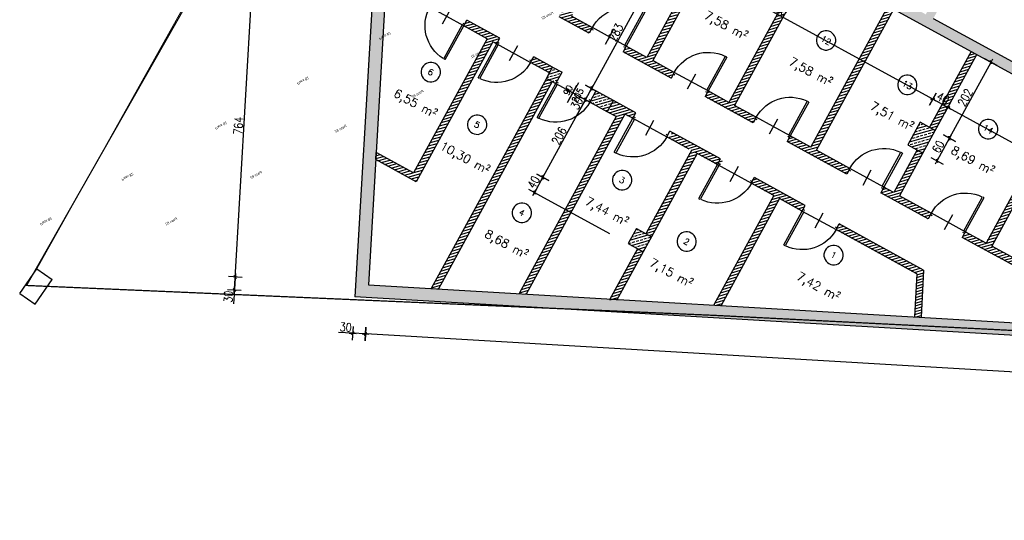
# Model space of a CAD drawing. Header units: centimetres. Extents: x -18458 to 60221, y -11985 to 33979.
# Tile 2 of 50: x -1108 to 1182, y -370 to 796. Entities that reach past the tile are written whole.
import ezdxf
from ezdxf.enums import TextEntityAlignment as Align

# ---------------------------------------------------------------- set-up
doc = ezdxf.new("R2010")
doc.units = ezdxf.units.CM
doc.header["$LTSCALE"] = 50
doc.header["$MEASUREMENT"] = 0
doc.header["$PDMODE"] = 34
doc.linetypes.add('STRICHPUNKT', pattern=[1, 0.5, -0.25, 0, -0.25])
for name, color, linetype in [('01_Bemassung', 150, 'Continuous'), ('01_Dünn', 4, 'Continuous'), ('01_Mauern', 1, 'Continuous'), ('01_Mauern_Betonziegel', 147, 'Continuous'), ('01_Schraff_Beton', 5, 'Continuous'), ('01_Schraff_Betonziegel', 125, 'Continuous'), ('01_Text', 2, 'Continuous'), ('01_Tueren', 7, 'Continuous')]:
    doc.layers.add(name, color=color, linetype=linetype)
doc.layers.add('01_Grenzen', color=7, linetype='Continuous', true_color=0x3c64f6)
doc.layers.add('Mappa', color=7, linetype='Continuous', lineweight=5)
doc.styles.add('Romans', font='Romans.shx')
doc.styles.add('SIPLEX1', font='romans.shx', dxfattribs={"width": 0.8})
doc.dimstyles.new('BEM-50_grundrisse', dxfattribs={"dimscale": 1.6, "dimtxt": 12.5, "dimasz": 0.4, "dimexe": 0.1, "dimexo": 0.5, "dimgap": 2, "dimtad": 1, "dimdec": 0, "dimrnd": 0.5, "dimzin": 12, "dimdsep": 46, "dimtxsty": 'SIPLEX1', "dimblk": 'bempkt', "dimcen": -0.2, "dimdle": 0.05, "dimse1": 1, "dimse2": 1, "dimclrd": 256, "dimclre": 256, "dimclrt": 256, "dimazin": 0, "dimtfac": 1, "dimtdec": 0, "dimtmove": 0, "dimatfit": 2, "dimldrblk": 'BEMPU', "dimfxl": 0, "dimtvp": 1, "dimtolj": 1, "dimtzin": 0, "dimarcsym": 0})
doc.dimstyles.new('Block_bem', dxfattribs={"dimtxt": 6, "dimasz": 0.18, "dimexe": 0.18, "dimexo": 0.0625, "dimgap": 2, "dimtad": 0, "dimdec": 0, "dimzin": 0, "dimdsep": 46, "dimtxsty": 'Standard', "dimcen": 0, "dimse1": 1, "dimse2": 1, "dimsd1": 1, "dimsd2": 1, "dimadec": 0, "dimazin": 0, "dimtfac": 1, "dimtdec": 0, "dimtix": 1, "dimtofl": 0, "dimtmove": 0, "dimatfit": 3, "dimfxl": 0, "dimtolj": 1, "dimtzin": 0, "dimarcsym": 0})
pattern_1 = [(16.2916, (-68.291, 794.7304), (-1.75329, 5.99904), [])]
pattern_2 = [(16.2916, (1507.504, 2428.1), (-3.50658, 11.99808), []), (16.2916, (1515.256, 2423.854), (-3.50658, 11.99808), [6.25, -3.125])]
pattern_3 = [(16.2916, (1308.515, 638.727), (-3.50658, 11.99808), []), (16.2916, (1316.267, 634.481), (-3.50658, 11.99808), [6.25, -3.125])]

# ---------------------------------------------------------------- blocks, each defined once
blk = doc.blocks.new('*D31')
at = {"layer": 'Defpoints', "color": 0}
for p in [(4, 0), (86, 0), (86, -4)]:
    blk.add_point(p, dxfattribs=at)
at = {"layer": 'Defpoints', "color": 0, "insert": (50, 0), "char_height": 6, "attachment_point": 5}
blk.add_mtext('\\A1;Pass 82', dxfattribs=at)
blk = doc.blocks.new('*D34')
at = {"layer": 'Defpoints', "color": 0}
for p in [(-86, 0), (-4, 0), (-86, -4)]:
    blk.add_point(p, dxfattribs=at)
at = {"layer": 'Defpoints', "color": 0, "insert": (-50, 0), "char_height": 6, "attachment_point": 5}
blk.add_mtext('\\A1;Pass 82', dxfattribs=at)
blk = doc.blocks.new('rs_Keller')
at = {"layer": '01_Text', "color": 0}
blk.add_arc((0, 35), 22.5, 180.191, 179.809, dxfattribs=at)
at = {"layer": '01_Text', "color": 4, "style": 'Romans'}
blk.add_attdef('NR', text='', height=14, dxfattribs=at).set_placement((0, 35), align=Align.MIDDLE_CENTER)
at = {"layer": '01_Text', "color": 0, "style": 'Romans', "flags": 2}
blk.add_attdef('Keller', (-51.2, -26), '', height=20, dxfattribs=at)
at = {"layer": '01_Text', "color": 0, "style": 'Romans'}
blk.add_attdef('Nettofläche', (-51.2, -56), '', height=20, dxfattribs=at)
blk = doc.blocks.new('bempkt')
at = {"layer": '01_Bemassung', "color": 0}
for p, q in [((12.5, 0), (-12.5, 0)), ((-4.95, -4.95), (4.95, 4.95)), ((0, -25), (0, 25))]:
    blk.add_line(p, q, dxfattribs=at)
blk = doc.blocks.new('*D284')
at = {"layer": '01_Bemassung', "lineweight": -2}
blk.add_line((3737.5, -173.1), (-303.2, 64), dxfattribs=at)
at = {"layer": 'Defpoints', "color": 0}
for p in [(-297.2, 178.7), (-303.9, 64), (3744.8, -58.5)]:
    blk.add_point(p, dxfattribs=at)
at = {"layer": '01_Bemassung', "lineweight": -2, "xscale": 0.6400000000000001, "yscale": 0.6400000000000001, "zscale": 0.6400000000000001}
for p, rotation in [((-303.9, 64), 176.6421808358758), ((3738.1, -173.1), 356.6421808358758)]:
    blk.add_blockref('bempkt', p, dxfattribs=dict(at, rotation=rotation))
at = {"layer": '01_Bemassung', "insert": (1717.9, -41.4), "char_height": 20, "attachment_point": 5, "rotation": 356.6422, "style": 'SIPLEX1'}
blk.add_mtext('\\A1;4049', dxfattribs=at)
blk = doc.blocks.new('BEMPU')
at = {"layer": '01_Bemassung', "color": 4}
for p, q in [((5, 0), (-5, 0)), ((0, -25), (0, 25))]:
    blk.add_line(p, q, dxfattribs=at)
blk.add_circle((0, 0), 2.5, dxfattribs=at)
blk = doc.blocks.new('*D597')
at = {"layer": '01_Bemassung', "lineweight": -2}
blk.add_line((357.4, 883.3), (222.2, 636.4), dxfattribs=at)
at = {"layer": 'Defpoints', "color": 0}
for p in [(315.2, 907.2), (216.9, 638.5), (221.9, 635.8)]:
    blk.add_point(p, dxfattribs=at)
at = {"layer": '01_Bemassung', "lineweight": -2, "xscale": 0.6400000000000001, "yscale": 0.6400000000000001, "zscale": 0.6400000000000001}
for p, rotation in [((357.7, 883.9), 61.2916145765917), ((221.9, 635.8), 241.2916145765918)]:
    blk.add_blockref('bempkt', p, dxfattribs=dict(at, rotation=rotation))
at = {"layer": '01_Bemassung', "insert": (278.2, 766.2), "char_height": 20, "attachment_point": 5, "rotation": 61.2916, "style": 'SIPLEX1'}
blk.add_mtext('\\A1;283', dxfattribs=at)
blk = doc.blocks.new('*D598')
at = {"layer": '01_Bemassung', "lineweight": -2}
for p, q in [((221.6, 635.2), (207.8, 610.1)), ((207.5, 609.5), (191.7, 580.6))]:
    blk.add_line(p, q, dxfattribs=at)
at = {"layer": 'Defpoints', "color": 0}
for p in [(180.6, 624.2), (216.9, 638.5), (207.5, 609.5)]:
    blk.add_point(p, dxfattribs=at)
at = {"layer": '01_Bemassung', "lineweight": -2, "xscale": 0.6400000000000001, "yscale": 0.6400000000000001, "zscale": 0.6400000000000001}
for p, rotation in [((221.9, 635.8), 61.2916145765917), ((207.5, 609.5), 241.2916145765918)]:
    blk.add_blockref('bempkt', p, dxfattribs=dict(at, rotation=rotation))
at = {"layer": '01_Bemassung', "insert": (187.8, 601.1), "char_height": 20, "attachment_point": 5, "rotation": 61.2916, "style": 'SIPLEX1'}
blk.add_mtext('\\A1;30', dxfattribs=at)
blk = doc.blocks.new('*D599')
at = {"layer": '01_Bemassung', "lineweight": -2}
blk.add_line((207.2, 608.9), (108.8, 429.3), dxfattribs=at)
at = {"layer": 'Defpoints', "color": 0}
for p in [(180.6, 624.2), (108.5, 428.7), (389.8, 274.6)]:
    blk.add_point(p, dxfattribs=at)
at = {"layer": '01_Bemassung', "lineweight": -2, "xscale": 0.6400000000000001, "yscale": 0.6400000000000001, "zscale": 0.6400000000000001}
for p, rotation in [((207.5, 609.5), 61.2916145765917), ((108.5, 428.7), 241.2916145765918)]:
    blk.add_blockref('bempkt', p, dxfattribs=dict(at, rotation=rotation))
at = {"layer": '01_Bemassung', "insert": (146.4, 525.4), "char_height": 20, "attachment_point": 5, "rotation": 61.2916, "style": 'SIPLEX1'}
blk.add_mtext('\\A1;206', dxfattribs=at)
blk = doc.blocks.new('*D600')
at = {"layer": '01_Bemassung', "lineweight": -2}
blk.add_line((108.2, 428.1), (89.6, 394.2), dxfattribs=at)
at = {"layer": 'Defpoints', "color": 0}
for p in [(89.2, 393.6), (389.8, 274.6), (370.6, 239.5)]:
    blk.add_point(p, dxfattribs=at)
at = {"layer": '01_Bemassung', "lineweight": -2, "xscale": 0.6400000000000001, "yscale": 0.6400000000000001, "zscale": 0.6400000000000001}
for p, rotation in [((108.5, 428.7), 61.2916145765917), ((89.2, 393.6), 241.2916145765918)]:
    blk.add_blockref('bempkt', p, dxfattribs=dict(at, rotation=rotation))
at = {"layer": '01_Bemassung', "insert": (87.3, 417.5), "char_height": 20, "attachment_point": 5, "rotation": 61.2916, "style": 'SIPLEX1'}
blk.add_mtext('\\A1;40', dxfattribs=at)
blk = doc.blocks.new('*D601')
at = {"layer": '01_Bemassung', "lineweight": -2}
blk.add_line((1150.8, 695.9), (1054.7, 520.4), dxfattribs=at)
at = {"layer": 'Defpoints', "color": 0}
for p in [(965.4, 798.1), (986.3, 557.1), (1054.4, 519.9)]:
    blk.add_point(p, dxfattribs=at)
at = {"layer": '01_Bemassung', "lineweight": -2, "xscale": 0.6400000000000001, "yscale": 0.6400000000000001, "zscale": 0.6400000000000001}
for p, rotation in [((1151.1, 696.5), 61.2916145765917), ((1054.4, 519.9), 241.2916145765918)]:
    blk.add_blockref('bempkt', p, dxfattribs=dict(at, rotation=rotation))
at = {"layer": '01_Bemassung', "insert": (1091.1, 614.5), "char_height": 20, "attachment_point": 5, "rotation": 61.2916, "style": 'SIPLEX1'}
blk.add_mtext('\\A1;202', dxfattribs=at)
blk = doc.blocks.new('*D602')
at = {"layer": '01_Bemassung', "lineweight": -2}
blk.add_line((1054, 519.3), (1025.8, 467.8), dxfattribs=at)
at = {"layer": 'Defpoints', "color": 0}
for p in [(986.3, 557.1), (992.6, 485.3), (1025.5, 467.2)]:
    blk.add_point(p, dxfattribs=at)
at = {"layer": '01_Bemassung', "lineweight": -2, "xscale": 0.6400000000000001, "yscale": 0.6400000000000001, "zscale": 0.6400000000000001}
for p, rotation in [((1054.4, 519.9), 61.2916145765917), ((1025.5, 467.2), 241.2916145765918)]:
    blk.add_blockref('bempkt', p, dxfattribs=dict(at, rotation=rotation))
at = {"layer": '01_Bemassung', "insert": (1028.4, 499.9), "char_height": 20, "attachment_point": 5, "rotation": 61.2916, "style": 'SIPLEX1'}
blk.add_mtext('\\A1;60', dxfattribs=at)
blk = doc.blocks.new('*D608')
at = {"layer": '01_Bemassung', "lineweight": -2}
blk.add_line((288.7, 1008.9), (1015.2, 611.1), dxfattribs=at)
at = {"layer": 'Defpoints', "color": 0}
for p in [(280.2, 994.7), (1015.7, 610.8), (986.3, 557.1)]:
    blk.add_point(p, dxfattribs=at)
at = {"layer": '01_Bemassung', "lineweight": -2, "xscale": 0.6400000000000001, "yscale": 0.6400000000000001, "zscale": 0.6400000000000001}
for p, rotation in [((288.2, 1009.2), 151.2916145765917), ((1015.7, 610.8), 331.2916145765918)]:
    blk.add_blockref('bempkt', p, dxfattribs=dict(at, rotation=rotation))
at = {"layer": '01_Bemassung', "insert": (658.3, 821.6), "char_height": 20, "attachment_point": 5, "rotation": 331.2916, "style": 'SIPLEX1'}
blk.add_mtext('\\A1;830', dxfattribs=at)
blk = doc.blocks.new('*D609')
at = {"layer": '01_Bemassung', "lineweight": -2}
blk.add_line((1016.3, 610.5), (1050.2, 591.9), dxfattribs=at)
at = {"layer": 'Defpoints', "color": 0}
for p in [(1050.8, 591.6), (986.3, 557.1), (1021.4, 537.9)]:
    blk.add_point(p, dxfattribs=at)
at = {"layer": '01_Bemassung', "lineweight": -2, "xscale": 0.6400000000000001, "yscale": 0.6400000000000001, "zscale": 0.6400000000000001}
for p, rotation in [((1015.7, 610.8), 151.2916145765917), ((1050.8, 591.6), 331.2916145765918)]:
    blk.add_blockref('bempkt', p, dxfattribs=dict(at, rotation=rotation))
at = {"layer": '01_Bemassung', "insert": (1039.6, 612.7), "char_height": 20, "attachment_point": 5, "rotation": 331.2916, "style": 'SIPLEX1'}
blk.add_mtext('\\A1;40', dxfattribs=at)
blk = doc.blocks.new('*D610')
at = {"layer": '01_Bemassung', "lineweight": -2}
blk.add_line((1051.4, 591.2), (2020.2, 60.7), dxfattribs=at)
at = {"layer": 'Defpoints', "color": 0}
for p in [(1021.4, 537.9), (2088.1, 183.3), (2020.7, 60.3)]:
    blk.add_point(p, dxfattribs=at)
at = {"layer": '01_Bemassung', "lineweight": -2, "xscale": 0.6400000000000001, "yscale": 0.6400000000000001, "zscale": 0.6400000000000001}
for p, rotation in [((1050.8, 591.6), 151.2916145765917), ((2020.7, 60.3), 331.2916145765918)]:
    blk.add_blockref('bempkt', p, dxfattribs=dict(at, rotation=rotation))
at = {"layer": '01_Bemassung', "insert": (1542.1, 337.5), "char_height": 20, "attachment_point": 5, "rotation": 331.2916, "style": 'SIPLEX1'}
blk.add_mtext('\\A1;1106', dxfattribs=at)
blk = doc.blocks.new('oeffmass')
at = {"layer": '01_Text'}
blk.add_line((17.87, 0), (-17.87, 0), dxfattribs=at)
at = {"layer": '01_Text', "style": 'SIPLEX1', "width": 0.9}
for tag, p in [('TÜRBREITE', (0, 3.4)), ('TÜRHÖHE', (0, -13.59))]:
    blk.add_attdef(tag, text='', height=10, dxfattribs=at).set_placement(p, align=Align.CENTER)
blk = doc.blocks.new('*D661')
at = {"layer": '01_Bemassung', "lineweight": -2}
for p, q in [((-333.8, 65.8), (-366.7, 67.7)), ((-304.5, 64.1), (-333.2, 65.7))]:
    blk.add_line(p, q, dxfattribs=at)
at = {"layer": 'Defpoints', "color": 0}
for p in [(-297.2, 178.7), (-328.9, 150.5), (-333.8, 65.8)]:
    blk.add_point(p, dxfattribs=at)
at = {"layer": '01_Bemassung', "lineweight": -2, "xscale": 0.6400000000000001, "yscale": 0.6400000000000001, "zscale": 0.6400000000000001}
for p, rotation in [((-333.8, 65.8), 176.6421808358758), ((-303.9, 64), 356.6421808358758)]:
    blk.add_blockref('bempkt', p, dxfattribs=dict(at, rotation=rotation))
at = {"layer": '01_Bemassung', "insert": (-349.8, 79.9), "char_height": 20, "attachment_point": 5, "rotation": 356.6422, "style": 'SIPLEX1'}
blk.add_mtext('\\A1;30', dxfattribs=at)
blk = doc.blocks.new('*D662')
at = {"layer": '01_Bemassung', "lineweight": -2}
for p, q in [((-607, 196.2), (-608.7, 167.5)), ((-608.8, 166.9), (-610.7, 134))]:
    blk.add_line(p, q, dxfattribs=at)
at = {"layer": 'Defpoints', "color": 0}
for p in [(-608.8, 166.9), (-297.2, 178.7), (-328.9, 150.5)]:
    blk.add_point(p, dxfattribs=at)
at = {"layer": '01_Bemassung', "lineweight": -2, "xscale": 0.6400000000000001, "yscale": 0.6400000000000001, "zscale": 0.6400000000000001}
for p, rotation in [((-607, 196.8), 86.64218083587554), ((-608.8, 166.9), 266.6421808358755)]:
    blk.add_blockref('bempkt', p, dxfattribs=dict(at, rotation=rotation))
at = {"layer": '01_Bemassung', "insert": (-622.9, 150.9), "char_height": 20, "attachment_point": 5, "rotation": 86.6422, "style": 'SIPLEX1'}
blk.add_mtext('\\A1;30', dxfattribs=at)
blk = doc.blocks.new('*D663')
at = {"layer": '01_Bemassung', "lineweight": -2}
blk.add_line((-608.7, 167.5), (-564.1, 928.7), dxfattribs=at)
at = {"layer": 'Defpoints', "color": 0}
for p in [(-564, 929.4), (-254.2, 911.2), (-328.9, 150.5)]:
    blk.add_point(p, dxfattribs=at)
at = {"layer": '01_Bemassung', "lineweight": -2, "xscale": 0.6400000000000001, "yscale": 0.6400000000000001, "zscale": 0.6400000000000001}
for p, rotation in [((-564, 929.4), 86.64218083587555), ((-608.8, 166.9), 266.6421808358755)]:
    blk.add_blockref('bempkt', p, dxfattribs=dict(at, rotation=rotation))
at = {"layer": '01_Bemassung', "insert": (-599.6, 548.9), "char_height": 20, "attachment_point": 5, "rotation": 86.6422, "style": 'SIPLEX1'}
blk.add_mtext('\\A1;764', dxfattribs=at)
blk = doc.blocks.new('*U30')
at = {"layer": '01_Tueren', "color": 0}
for p, q in [((0, 89.9), (3, 89.9)), ((-3, 0), (0, 0)), ((0, 0), (0, -4)), ((45, 20), (45, -20)), ((93, 0), (90, 0)), ((90, 0), (90, -4)), ((0, -4), (4, -4)), ((90, -4), (86, -4))]:
    blk.add_line(p, q, dxfattribs=at)
blk.add_lwpolyline([(0, 89.9), (0, 0), (4, 0), (4, 88.8)], dxfattribs=at)
blk.add_arc((0, 0), 90, 0, 86.8181, dxfattribs=at)
at = {"layer": 'Defpoints', "color": 91}
blk.add_line((0, 0), (90, 0), dxfattribs=at)
dim = blk.add_linear_dim(base=(86, 0), p1=(4, 0), p2=(86, -4), angle=0, text='Pass <>', dimstyle='Block_bem', dxfattribs=at)
dim.commit()
dim.dimension.update_dxf_attribs({"geometry": '*D31', "text_midpoint": (50, 0), "dimtype": 160})
blk = doc.blocks.new('*U33')
at = {"layer": '01_Tueren', "color": 0}
for p, q in [((0, 89.9), (-3, 89.9)), ((-93, 0), (-90, 0)), ((-90, 0), (-90, -4)), ((-45, 20), (-45, -20)), ((3, 0), (0, 0)), ((0, 0), (0, -4)), ((-90, -4), (-86, -4)), ((0, -4), (-4, -4))]:
    blk.add_line(p, q, dxfattribs=at)
blk.add_lwpolyline([(0, 89.9), (0, 0), (-4, 0), (-4, 88.8)], dxfattribs=at)
blk.add_arc((0, 0), 90, 93.1819, 180, dxfattribs=at)
at = {"layer": 'Defpoints', "color": 91}
blk.add_line((0, 0), (-90, 0), dxfattribs=at)
dim = blk.add_linear_dim(base=(-86, 0), p1=(-4, 0), p2=(-86, -4), angle=180, text='Pass <>', dimstyle='Block_bem', dxfattribs=at)
dim.commit()
dim.dimension.update_dxf_attribs({"geometry": '*D34', "text_midpoint": (-50, 0), "dimtype": 160})

msp = doc.modelspace()

# ---------------------------------------------------------------- hatches: boundary and pattern name
at = {"layer": '01_Schraff_Beton'}
h = msp.add_hatch(dxfattribs=at)
h.set_pattern_fill('ANSI33', color=256, scale=50, style=0)
h.set_pattern_definition([(286.2916, (1816.673, 2258.775), (11.99808, 3.50658), []), (286.2916, (1812.427, 2251.023), (11.99808, 3.50658), [6.25, -3.125])])
h.paths.add_polyline_path([(-286.1, 879.8), (-284.1, 912.9), (-397.2, 974.9), (-266.5, 1213.5), (-232.8, 1275), (-157.2, 1413), (2088.1, 183.3), (2275.6, 525.7), (2284.4, 520.9), (2294, 538.4), (2285.2, 543.2), (2353.3, 667.6), (2364.3, 667.6), (2364.3, 687.6), (2346.7, 697.2), (2082.5, 214.8), (1837, 349.3), (2101.1, 831.7), (2083.6, 841.3), (1819.4, 358.9), (1573.8, 493.4), (1838, 975.8), (1820.5, 985.4), (1556.3, 503), (1308.5, 638.7), (1548.7, 1077.3), (1559.7, 1071.3), (1583.7, 1115.1), (1539.8, 1139.1), (1515.8, 1095.3), (1526.8, 1089.3), (1286.6, 650.7), (1016.9, 798.4), (1281.1, 1280.8), (1263.5, 1290.4), (999.3, 808.1), (729.6, 955.8), (969.8, 1394.3), (980.8, 1388.3), (1004.8, 1432.1), (960.9, 1456.2), (936.9, 1412.3), (947.9, 1406.3), (707.7, 967.8), (443.5, 1112.5), (707.7, 1594.9), (690.2, 1604.5), (426, 1122.1), (168.3, 1263.2), (432.5, 1745.6), (410.6, 1757.6), (146.4, 1275.2), (-145.2, 1434.9), (740.7, 3052.5), (872.2, 2980.4), (786.1, 2823.2), (946.2, 2735.5), (691.6, 2270.7), (713.5, 2258.7), (968.1, 2723.5), (1221.2, 2584.9), (966.6, 2120.1), (988.5, 2108), (1243.1, 2572.9), (1507.5, 2428.1), (1320.2, 2086), (1313.6, 2089.6), (1246.3, 1966.9), (1281.4, 1947.6), (1348.7, 2070.4), (1342.1, 2074), (1529.4, 2416.1), (1799.1, 2268.4), (1544.5, 1803.5), (1562.1, 1793.9), (1816.7, 2258.8), (2086.4, 2111.1), (1889.4, 1751.5), (1885, 1753.9), (1827.4, 1648.6), (1858.1, 1631.8), (1915.7, 1737.1), (1911.4, 1739.5), (2108.3, 2099.1), (2356.1, 1963.4), (2101.5, 1498.5), (2119, 1488.9), (2373.6, 1953.8), (2531.9, 1867.1), (2531.9, 1829.9), (2599.8, 1829.9), (2619.2, 1819.3), (2364.6, 1354.4), (2500.7, 1279.9), (2505.8, 1299.9), (2391.8, 1362.3), (2647.8, 1829.9), (2597.4, 1859.9), (2597.1, 1859.9), (815.7, 2835.5), (901.2, 2991.7), (901.2, 3014.9), (881.2, 3014.9), (881.2, 3004), (752.7, 3074.4), (881.2, 3309.1), (901.2, 3345.6), (1056.9, 3629.9), (1039.1, 3659.9), (-437.9, 963)])
h = msp.add_hatch(dxfattribs=at)
h.set_pattern_fill('ANSI33', color=256, scale=50, style=0)
h.set_pattern_definition([(41.64218, (-328.859, 150.47), (-8.305957, 9.341364), []), (41.64218, (-320.035, 149.952), (-8.305957, 9.341364), [6.25, -3.125])])
h.paths.add_polyline_path([(-254.2, 911.2), (-284.1, 912.9), (-286.1, 879.8), (-328.9, 150.5), (3732, -87.8), (3734.8, -57.9), (3704.4, -56.1), (3704.4, 39), (3705.9, 64), (3694.4, 64.7), (3694.4, 699.9), (3674.4, 699.9), (3674.4, -54.4), (3394.4, -37.9), (3374.4, -36.8), (3094.4, -20.3), (3074.4, -19.2), (2794.4, -2.7), (2774.4, -1.6), (2494.4, 14.9), (2474.4, 16), (-297.2, 178.7)])
h = msp.add_hatch(dxfattribs=at)
h.set_pattern_fill('ANSI33', color=256, scale=50, style=0)
h.set_pattern_definition(pattern_2)
h.paths.add_polyline_path([(153.2, 673.4), (131.3, 685.4), (116.9, 659.1), (138.8, 647.1)])
h = msp.add_hatch(dxfattribs=at)
h.set_pattern_fill('ANSI33', color=256, scale=50, style=0)
h.set_pattern_definition(pattern_2)
h.paths.add_polyline_path([(277.4, 605.4), (232.1, 630.2), (217.7, 603.9), (263, 579.1)])
h = msp.add_hatch(dxfattribs=at)
h.set_pattern_fill('ANSI33', color=256, scale=50, style=0)
h.set_pattern_definition(pattern_3)
h.paths.add_polyline_path([(1021.4, 537.9), (986.3, 557.1), (957.5, 504.5), (992.6, 485.3)])
h = msp.add_hatch(dxfattribs=at)
h.set_pattern_fill('ANSI33', color=256, scale=50, style=0)
h.set_pattern_definition(pattern_3)
h.paths.add_polyline_path([(361.1, 290.3), (326.1, 309.5), (306.8, 274.4), (341.9, 255.2)])
at = {"layer": '01_Schraff_Betonziegel'}
h = msp.add_hatch(dxfattribs=at)
h.set_pattern_fill('ANSI31', color=256, scale=50, style=0)
h.set_pattern_definition(pattern_1)
h.paths.add_polyline_path([(544, 1028.9), (530.8, 1036.2), (350.9, 707.7), (302.7, 734.1), (295.5, 720.9), (407.2, 659.7), (414.4, 672.9), (364.1, 700.5)])
h = msp.add_hatch(dxfattribs=at)
h.set_pattern_fill('ANSI31', color=256, scale=50, style=0)
h.set_pattern_definition(pattern_1)
h.paths.add_polyline_path([(251.4, 942.1), (238.3, 949.3), (162.4, 810.9), (153.7, 815.7), (146.5, 802.5), (216.5, 764.2), (223.7, 777.3), (175.6, 803.7)])
h = msp.add_hatch(dxfattribs=at)
h.set_pattern_fill('ANSI31', color=256, scale=50, style=0)
h.set_pattern_definition(pattern_1)
h.paths.add_polyline_path([(734.6, 924.5), (721.5, 931.7), (541.6, 603.2), (493.3, 629.7), (486.1, 616.5), (597.8, 555.3), (605.1, 568.5), (554.7, 596)])
h = msp.add_hatch(dxfattribs=at)
h.set_pattern_fill('ANSI31', color=256, scale=50, style=0)
h.set_pattern_definition(pattern_1)
h.paths.add_polyline_path([(684, 525.2), (676.8, 512.1), (815.6, 436.1), (822.8, 449.2), (745.4, 491.6), (925.3, 820.1), (912.1, 827.3), (732.2, 498.8)])
h = msp.add_hatch(dxfattribs=at)
h.set_pattern_fill('ANSI31', color=256, scale=50, style=0)
h.set_pattern_definition(pattern_1)
h.paths.add_polyline_path([(8.5, 752.7), (-68.3, 794.7), (-75.5, 781.6), (-20.6, 751.5), (-191.9, 438.9), (-279.1, 486.7), (-280.1, 470.1), (-185.9, 418.5), (-7.5, 744.3), (1.3, 739.5)])
h = msp.add_hatch(dxfattribs=at)
h.set_pattern_fill('ANSI31', color=256, scale=50, style=0)
h.set_pattern_definition(pattern_1)
h.paths.add_polyline_path([(1008.3, 545.1), (1021.4, 537.9), (1118.1, 714.5), (1105, 721.7)])
h = msp.add_hatch(dxfattribs=at)
h.set_pattern_fill('ANSI31', color=256, scale=50, style=0)
h.set_pattern_definition(pattern_1)
h.paths.add_polyline_path([(87.4, 709.5), (80.2, 696.3), (124.1, 672.3), (131.3, 685.4)])
h = msp.add_hatch(dxfattribs=at)
h.set_pattern_fill('ANSI31', color=256, scale=50, style=0)
h.set_pattern_definition(pattern_1)
h.paths.add_polyline_path([(130, 651.9), (116.9, 659.1), (-151, 170.1), (-134.4, 169.1)])
h = msp.add_hatch(dxfattribs=at)
h.set_pattern_fill('ANSI31', color=256, scale=50, style=0)
h.set_pattern_definition(pattern_1)
h.paths.add_polyline_path([(277.4, 605.4), (263, 579.1), (279.3, 570.2), (53.6, 158.1), (70.2, 157.1), (299.6, 576.1), (318, 566.1), (325.2, 579.2)])
h = msp.add_hatch(dxfattribs=at)
h.set_pattern_fill('ANSI31', color=256, scale=50, style=0)
h.set_pattern_definition(pattern_1)
h.paths.add_polyline_path([(1332.6, 597), (1319.4, 604.2), (1139.5, 275.8), (1091.3, 302.2), (1084.1, 289), (1250.2, 198.1), (1293.8, 195.5), (1294.6, 210.5), (1254.4, 212.8), (1152.7, 268.6)])
h = msp.add_hatch(dxfattribs=at)
h.set_pattern_fill('ANSI31', color=256, scale=50, style=0)
h.set_pattern_definition(pattern_1)
h.paths.add_polyline_path([(348, 297.5), (361.1, 290.3), (467.4, 484.3), (520, 455.4), (527.2, 468.6), (409.4, 533.1), (402.2, 520), (454.2, 491.5)])
h.paths.add_polyline_path([(341.9, 255.2), (328.8, 262.4), (263.4, 143.2), (280, 142.2)])
h = msp.add_hatch(dxfattribs=at)
h.set_pattern_fill('ANSI31', color=256, scale=50, style=0)
h.set_pattern_definition(pattern_1)
h.paths.add_polyline_path([(992.6, 485.3), (979.4, 492.5), (925.1, 393.2), (901.7, 406), (894.5, 392.8), (1005.1, 332.3), (1012.3, 345.4), (938.2, 386)])
h = msp.add_hatch(dxfattribs=at)
h.set_pattern_fill('ANSI31', color=256, scale=50, style=0)
h.set_pattern_definition(pattern_1)
h.paths.add_polyline_path([(600.8, 428.3), (593.6, 415.1), (646.2, 386.3), (506.7, 131.5), (523.3, 130.5), (659.4, 379.1), (712, 350.3), (719.2, 363.4)])
h = msp.add_hatch(dxfattribs=at)
h.set_pattern_fill('ANSI31', color=256, scale=50, style=0)
h.set_pattern_definition(pattern_1)
h.paths.add_polyline_path([(798.2, 320.2), (791, 307), (978.6, 204.3), (973.5, 104.1), (988.5, 103.2), (994.1, 212.9)])

# ---------------------------------------------------------------- linework, layer by layer
at = {"layer": '01_Bemassung'}
msp.add_line((103.3, 385.9), (263.7, 298.1), dxfattribs=at)
at = {"layer": '01_Dünn'}
for p, q in [((-1108.3, 158.3), (-1068.8, 216)), ((-1068.8, 216), (-1032.5, 191.1)), ((-1072, 133.4), (-1032.5, 191.1)), ((-1108.3, 158.3), (-1072, 133.4))]:
    msp.add_line(p, q, dxfattribs=at)
at = {"layer": '01_Grenzen', "linetype": 'STRICHPUNKT', "const_width": 3}
msp.add_lwpolyline([(8825.3, 4800.9), (8046.5, 4626.1), (7291.1, 4447.8), (6752.6, 4129.5), (6497.6, 4065.4), (5921.8, 3980.5), (5927.6, 3659.9), (830.7, 3659.9), (796.4, 3597.7), (721.1, 3457), (413.7, 2891.3), (-656, 944.6), (-1092.3, 177), (509.1, 107.3), (3605.6, -49.4), (6371.7, -219.6), (7220.6, -259.4), (8865.8, -368.2), (8841.7, 1305.7), (8834.5, 3007.4), (8830.4, 3481.3), (8821.5, 4491.8), (8825.3, 4800.9)], dxfattribs=at)
at = {"layer": '01_Mauern'}
for p, q in [((-157.2, 1413), (2088.1, 183.3)), ((-254.2, 911.2), (-297.2, 178.7)), ((-286.1, 879.8), (-328.9, 150.5)), ((1016.9, 798.4), (1286.6, 650.7)), ((116.9, 659.1), (131.3, 685.4)), ((131.3, 685.4), (153.2, 673.4)), ((138.8, 647.1), (153.2, 673.4)), ((116.9, 659.1), (138.8, 647.1)), ((232.1, 630.2), (217.7, 603.9)), ((273, 607.8), (232.1, 630.2)), ((258.6, 581.5), (217.7, 603.9)), ((258.6, 581.5), (273, 607.8)), ((326.1, 309.5), (306.8, 274.4)), ((326.1, 309.5), (361.1, 290.3)), ((361.1, 290.3), (341.9, 255.2)), ((306.8, 274.4), (341.9, 255.2)), ((-297.2, 178.7), (2474.4, 16)), ((3732, -87.8), (-328.9, 150.5))]:
    msp.add_line(p, q, dxfattribs=at)
msp.add_lwpolyline([(1021.4, 537.9), (986.3, 557.1), (957.5, 504.5), (992.6, 485.3)], close=True, dxfattribs=at)
at = {"layer": '01_Mauern_Betonziegel'}
for p, q in [((530.8, 1036.2), (350.9, 707.7)), ((544, 1028.9), (364.1, 700.5)), ((721.5, 931.7), (541.6, 603.2)), ((734.6, 924.5), (554.7, 596)), ((732.2, 498.8), (912.1, 827.3)), ((216.5, 764.2), (146.5, 802.5)), ((223.7, 777.3), (175.6, 803.7)), ((745.4, 491.6), (925.3, 820.1)), ((-75.5, 781.6), (-68.3, 794.7)), ((-20.6, 751.5), (-75.5, 781.6)), ((8.5, 752.7), (-68.3, 794.7)), ((223.7, 777.3), (216.5, 764.2)), ((-20.6, 751.5), (-191.9, 438.9)), ((-7.5, 744.3), (-185.9, 418.5)), ((1.3, 739.5), (-7.5, 744.3)), ((1.3, 739.5), (8.5, 752.7)), ((302.7, 734.1), (295.5, 720.9)), ((350.9, 707.7), (302.7, 734.1)), ((407.2, 659.7), (295.5, 720.9)), ((1105, 721.7), (1008.3, 545.1)), ((1016.6, 529.1), (1118.1, 714.5)), ((80.2, 696.3), (87.4, 709.5)), ((124.1, 672.3), (80.2, 696.3)), ((131.3, 685.4), (87.4, 709.5)), ((414.4, 672.9), (364.1, 700.5)), ((414.4, 672.9), (407.2, 659.7)), ((116.9, 659.1), (-151, 170.1)), ((130, 651.9), (-134.4, 169.1)), ((493.3, 629.7), (486.1, 616.5)), ((541.6, 603.2), (493.3, 629.7)), ((325.2, 579.2), (273, 607.8)), ((597.8, 555.3), (486.1, 616.5)), ((605.1, 568.5), (554.7, 596)), ((1319.4, 604.2), (1139.5, 275.8)), ((1332.6, 597), (1152.7, 268.6)), ((299.6, 576.1), (70.2, 157.1)), ((279.3, 570.2), (258.6, 581.5)), ((318, 566.1), (299.6, 576.1)), ((318, 566.1), (325.2, 579.2)), ((279.3, 570.2), (53.6, 158.1)), ((605.1, 568.5), (597.8, 555.3)), ((396.9, 522.9), (404.1, 536)), ((521.9, 471.5), (404.1, 536)), ((448.9, 494.4), (396.9, 522.9)), ((684, 525.2), (676.8, 512.1)), ((815.6, 436.1), (676.8, 512.1)), ((732.2, 498.8), (684, 525.2)), ((-191.9, 438.9), (-279.1, 486.7)), ((454.2, 491.5), (348, 297.5)), ((467.4, 484.3), (361.1, 290.3)), ((514.7, 458.4), (462.1, 487.2)), ((822.8, 449.2), (745.4, 491.6)), ((979.4, 492.5), (925.1, 393.2)), ((997.4, 494), (938.2, 386)), ((-185.9, 418.5), (-280.1, 470.1)), ((514.7, 458.4), (521.9, 471.5)), ((822.8, 449.2), (815.6, 436.1)), ((593.6, 415.1), (600.8, 428.3)), ((646.2, 386.3), (593.6, 415.1)), ((719.2, 363.4), (600.8, 428.3)), ((901.7, 406), (894.5, 392.8)), ((1005.1, 332.3), (894.5, 392.8)), ((925.1, 393.2), (901.7, 406)), ((646.2, 386.3), (506.7, 131.5)), ((659.4, 379.1), (523.3, 130.5)), ((712, 350.3), (659.4, 379.1)), ((1012.3, 345.4), (938.2, 386)), ((712, 350.3), (719.2, 363.4)), ((1012.3, 345.4), (1005.1, 332.3)), ((791, 307), (798.2, 320.2)), ((978.6, 204.3), (791, 307)), ((994.1, 212.9), (798.2, 320.2)), ((1091.3, 302.2), (1084.1, 289)), ((1139.5, 275.8), (1091.3, 302.2)), ((1250.2, 198.1), (1084.1, 289)), ((328.8, 262.4), (263.4, 143.2)), ((341.9, 255.2), (280, 142.2)), ((1254.4, 212.8), (1152.7, 268.6)), ((994.1, 212.9), (988.5, 103.2)), ((978.6, 204.3), (973.5, 104.1))]:
    msp.add_line(p, q, dxfattribs=at)
at = {"layer": '01_Schraff_Betonziegel'}
msp.add_line((-280.1, 470.1), (-279.1, 486.7), dxfattribs=at)
at = {"layer": 'Mappa'}
msp.add_line((-1068.8, 216), (-722.5, 833.1), dxfattribs=at)

# ---------------------------------------------------------------- block references
at = {"layer": '01_Text'}
ref = msp.add_blockref('rs_Keller', (553.7, 824.6), dxfattribs=dict(at, rotation=331.2916145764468))
ref.add_attrib('NR', '11', dxfattribs={"color": 4, "height": 14, "rotation": 331.2916, "style": 'Romans'}).set_placement((570.5, 855.3), align=Align.MIDDLE_CENTER)
ref.add_attrib('Nettofläche', '7,58 m²', (482, 800.1), dxfattribs={"color": 0, "height": 20, "rotation": 331.2916, "style": 'Romans'})
ref = msp.add_blockref('rs_Keller', (750.6, 716.8), dxfattribs=dict(at, rotation=331.2916145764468))
ref.add_attrib('NR', '12', dxfattribs={"color": 4, "height": 14, "rotation": 331.2916, "style": 'Romans'}).set_placement((767.4, 747.5), align=Align.MIDDLE_CENTER)
ref.add_attrib('Nettofläche', '7,58 m²', (678.8, 692.3), dxfattribs={"color": 0, "height": 20, "rotation": 331.2916, "style": 'Romans'})
ref = msp.add_blockref('rs_Keller', (-168.9, 642.9), dxfattribs=dict(at, rotation=331.2916145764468))
ref.add_attrib('NR', '6', dxfattribs={"color": 4, "height": 14, "rotation": 331.2916, "style": 'Romans'}).set_placement((-152, 673.6), align=Align.MIDDLE_CENTER)
ref.add_attrib('Nettofläche', '6,55 m²', (-240.6, 618.4), dxfattribs={"color": 0, "height": 20, "rotation": 331.2916, "style": 'Romans'})
ref = msp.add_blockref('rs_Keller', (939.6, 613.2), dxfattribs=dict(at, rotation=331.2916145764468))
ref.add_attrib('NR', '13', dxfattribs={"color": 4, "height": 14, "rotation": 331.2916, "style": 'Romans'}).set_placement((956.5, 643.9), align=Align.MIDDLE_CENTER)
ref.add_attrib('Nettofläche', '7,51 m²', (867.9, 588.7), dxfattribs={"color": 0, "height": 20, "rotation": 331.2916, "style": 'Romans'})
at = {"layer": '01_Text', "xscale": 1.499999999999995, "yscale": 1.499999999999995, "zscale": 1.5, "rotation": 61.29161457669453}
msp.add_blockref('oeffmass', (178.3, 625.5), dxfattribs=at).add_auto_attribs({'TÜRBREITE': '90', 'TÜRHÖHE': '205'})
at = {"layer": '01_Text'}
ref = msp.add_blockref('rs_Keller', (-61.1, 520.5), dxfattribs=dict(at, rotation=331.2916145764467))
ref.add_attrib('NR', '5', dxfattribs={"color": 4, "height": 14, "rotation": 331.2916, "style": 'Romans'}).set_placement((-44.2, 551.2), align=Align.MIDDLE_CENTER)
ref.add_attrib('Nettofläche', '10,30 m²', (-132.8, 496), dxfattribs={"color": 0, "height": 20, "rotation": 331.2916, "style": 'Romans'})
ref = msp.add_blockref('rs_Keller', (1127.7, 510.3), dxfattribs=dict(at, rotation=331.2916145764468))
ref.add_attrib('NR', '14', dxfattribs={"color": 4, "height": 14, "rotation": 331.2916, "style": 'Romans'}).set_placement((1144.5, 541), align=Align.MIDDLE_CENTER)
ref.add_attrib('Nettofläche', '8,69 m²', (1055.9, 485.8), dxfattribs={"color": 0, "height": 20, "rotation": 331.2916, "style": 'Romans'})
ref = msp.add_blockref('rs_Keller', (276.3, 391.5), dxfattribs=dict(at, rotation=331.2916145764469))
ref.add_attrib('NR', '3', dxfattribs={"color": 4, "height": 14, "rotation": 331.2916, "style": 'Romans'}).set_placement((293.1, 422.2), align=Align.MIDDLE_CENTER)
ref.add_attrib('Nettofläche', '7,44 m²', (204.6, 367), dxfattribs={"color": 0, "height": 20, "rotation": 331.2916, "style": 'Romans'})
ref = msp.add_blockref('rs_Keller', (43, 315.5), dxfattribs=dict(at, rotation=331.2916145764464))
ref.add_attrib('NR', '4', dxfattribs={"color": 4, "height": 14, "rotation": 331.2916, "style": 'Romans'}).set_placement((59.8, 346.2), align=Align.MIDDLE_CENTER)
ref.add_attrib('Nettofläche', '8,68 m²', (-28.8, 291), dxfattribs={"color": 0, "height": 20, "rotation": 331.2916, "style": 'Romans'})
ref = msp.add_blockref('rs_Keller', (426.3, 248.5), dxfattribs=dict(at, rotation=331.2916145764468))
ref.add_attrib('NR', '2', dxfattribs={"color": 4, "height": 14, "rotation": 331.2916, "style": 'Romans'}).set_placement((443.1, 279.2), align=Align.MIDDLE_CENTER)
ref.add_attrib('Nettofläche', '7,15 m²', (354.5, 224), dxfattribs={"color": 0, "height": 20, "rotation": 331.2916, "style": 'Romans'})
ref = msp.add_blockref('rs_Keller', (768.2, 216.9), dxfattribs=dict(at, rotation=331.2916145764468))
ref.add_attrib('NR', '1', dxfattribs={"color": 4, "height": 14, "rotation": 331.2916, "style": 'Romans'}).set_placement((785.1, 247.6), align=Align.MIDDLE_CENTER)
ref.add_attrib('Nettofläche', '7,42 m²', (696.5, 192.4), dxfattribs={"color": 0, "height": 20, "rotation": 331.2916, "style": 'Romans'})
at = {"layer": '01_Tueren', "xscale": -1}
for name, p, rotation in [('*U30', (302.7, 734.1), 331.2916145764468), ('*U33', (-75.5, 781.6), 151.291614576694), ('*U30', (1.3, 739.5), 151.291614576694), ('*U30', (493.3, 629.7), 331.2916145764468), ('*U30', (138.8, 647.1), 151.291614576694), ('*U30', (684, 525.2), 331.2916145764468), ('*U30', (318, 566.1), 151.291614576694), ('*U30', (901.7, 406), 331.2916145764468), ('*U30', (514.7, 458.4), 151.291614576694), ('*U30', (1091.3, 302.2), 331.2916145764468), ('*U30', (712, 350.3), 151.291614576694)]:
    msp.add_blockref(name, p, dxfattribs=dict(at, rotation=rotation))

# ---------------------------------------------------------------- dimensions: what is measured, and where the dimension line sits
at = {"layer": '01_Bemassung'}
for base, p1, p2, angle, picture, middle in [((1015.7, 610.8), (280.2, 994.7), (986.3, 557.1), 331.2916, '*D608', (658.3, 821.6)), ((221.9, 635.8), (315.2, 907.2), (216.9, 638.5), 61.2916, '*D597', (278.2, 766.2)), ((1054.4, 519.9), (965.4, 798.1), (986.3, 557.1), 61.2916, '*D601', (1091.1, 614.5)), ((207.5, 609.5), (216.9, 638.5), (180.6, 624.2), 61.2916, '*D598', (187.8, 601.1)), ((108.5, 428.7), (180.6, 624.2), (389.8, 274.6), 61.2916, '*D599', (146.4, 525.4)), ((1050.8, 591.6), (986.3, 557.1), (1021.4, 537.9), 331.2916, '*D609', (1039.6, 612.7)), ((2020.7, 60.3), (1021.4, 537.9), (2088.1, 183.3), 331.2916, '*D610', (1542.1, 337.5)), ((1025.5, 467.2), (986.3, 557.1), (992.6, 485.3), 61.2916, '*D602', (1028.4, 499.9)), ((89.2, 393.6), (389.8, 274.6), (370.6, 239.5), 61.2916, '*D600', (87.3, 417.5)), ((-608.8, 166.9), (-297.2, 178.7), (-328.9, 150.5), 86.6422, '*D662', (-622.9, 150.9)), ((-333.8, 65.8), (-297.2, 178.7), (-328.9, 150.5), 356.6422, '*D661', (-349.8, 79.9)), ((-303.9, 64), (3744.8, -58.5), (-297.2, 178.7), 356.6422, '*D284', (1717.9, -41.4))]:
    dim = msp.add_linear_dim(base=base, p1=p1, p2=p2, angle=angle, dimstyle='BEM-50_grundrisse', dxfattribs=at)
    dim.commit()
    dim.dimension.update_dxf_attribs({"geometry": picture, "text_midpoint": middle})
dim = msp.add_linear_dim(base=(-564, 929.4), p1=(-328.9, 150.5), p2=(-254.2, 911.2), angle=86.6422, dimstyle='BEM-50_grundrisse', override={"dimtmove": 1, "dimfxl": 0.18, "dimfxlon": 1, "dimarcsym": 2}, dxfattribs=at)
dim.commit()
dim.dimension.update_dxf_attribs({"geometry": '*D663', "text_midpoint": (-599.6, 548.9)})

doc.saveas('drawing.dxf')
